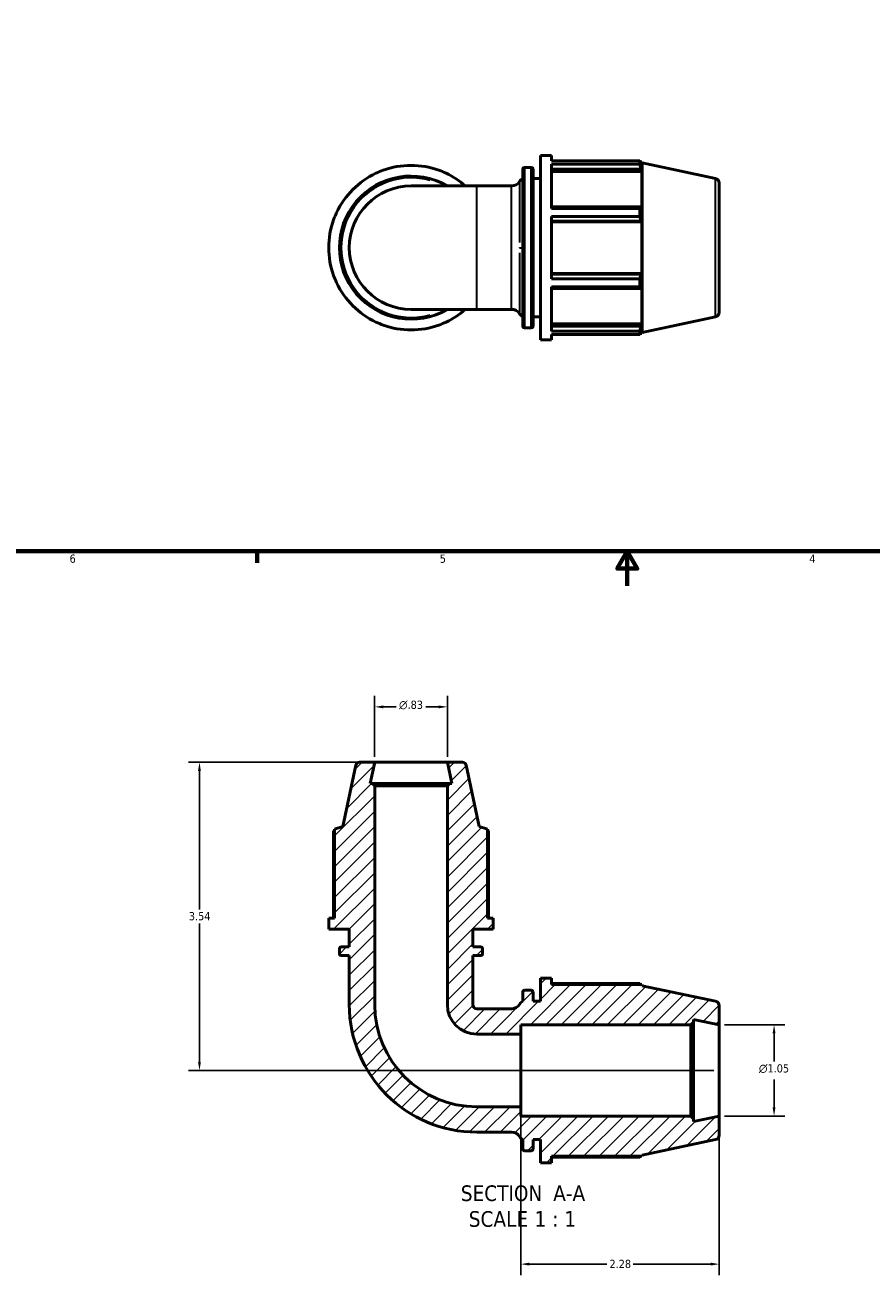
# Model space of a CAD drawing. Header units: inches. Extents: x 0.1 to 36.9, y -7.3 to 21.4.
# Tile 2 of 6: x 10.1 to 19.8, y -7.3 to 7. Entities that reach past the tile are written whole.
import ezdxf

# ---------------------------------------------------------------- set-up
doc = ezdxf.new("R2010")
doc.units = ezdxf.units.IN
doc.header["$MEASUREMENT"] = 0
for name, color, linetype, lineweight in [('Border (ANSI)', 7, 'Continuous', 70), ('Dimension (ANSI)', 7, 'Continuous', 25), ('Hatch (ANSI)', 7, 'Continuous', 18), ('Symbol (ANSI)', 7, 'Continuous', 25), ('Visible (ANSI)', 7, 'Continuous', 50), ('Visible Narrow (ANSI)', 7, 'Continuous', 35)]:
    doc.layers.add(name, color=color, linetype=linetype, lineweight=lineweight)
doc.styles.add('Label Text (ANSI)', font='tahoma.ttf')
doc.styles.add('Note Text (ANSI)', font='tahoma.ttf')
doc.dimstyles.new('Default (ANSI)', dxfattribs={"dimtxt": 0.094488, "dimasz": 0.098425, "dimexe": 0.125, "dimexo": 0.0625, "dimgap": 0.031496, "dimtad": 0, "dimtih": 1, "dimtoh": 1, "dimrnd": 1e-08, "dimzin": 4, "dimdsep": 46, "dimtxsty": 'Note Text (ANSI)', "dimcen": 0.09, "dimdle": 0.393701, "dimclrd": 256, "dimclre": 256, "dimclrt": 5, "dimadec": 0, "dimazin": 1, "dimtfac": 1, "dimtofl": 0, "dimtmove": 0, "dimatfit": 3, "dimfxl": 1, "dimtolj": 1, "dimtzin": 4, "dimlwd": -1, "dimlwe": -1, "dimarcsym": 0})

# ---------------------------------------------------------------- blocks, each defined once
blk = doc.blocks.new('Borders Default Border')
at = {"layer": 'Border (ANSI)'}
blk.add_line((12.75, 1), (12.75, 0.866), dxfattribs=at)
at = {"layer": 'Border (ANSI)', "flags": 128}
for points in [[(0.5, 1), (0.5, 21), (33.5, 21), (33.5, 1), (0.5, 1)], [(17, 0.6), (17, 1), (16.885, 0.8), (17.115, 0.8), (17, 1)]]:
    blk.add_lwpolyline(points, dxfattribs=at)
at = {"layer": 'Border (ANSI)', "color": 5, "true_color": 0x0000ff, "char_height": 0.0945, "attachment_point": 7, "style": 'Note Text (ANSI)'}
for s, insert in [('6', (10.595, 0.864)), ('5', (14.847, 0.864)), ('4', (19.092, 0.866))]:
    blk.add_mtext(s, dxfattribs=dict(at, insert=insert))
blk = doc.blocks.new('*D7')
at = {"layer": 'Defpoints', "color": 0, "transparency": 16777216}
for p in [(15.777, -5.383), (18.057, -5.489), (18.057, -7.19)]:
    blk.add_point(p, dxfattribs=at)
at = {"layer": 'Dimension (ANSI)', "transparency": 16777216}
for p, q in [((15.777, -5.445), (15.777, -7.315)), ((18.057, -5.551), (18.057, -7.315)), ((15.875, -7.19), (16.765, -7.19)), ((17.958, -7.19), (17.069, -7.19))]:
    blk.add_line(p, q, dxfattribs=at)
for points in [[(15.875, -7.173), (15.875, -7.206), (15.777, -7.19)], [(17.958, -7.173), (17.958, -7.206), (18.057, -7.19)]]:
    blk.add_solid(points, dxfattribs=at)
at = {"layer": 'Dimension (ANSI)', "color": 5, "transparency": 16777216, "insert": (16.796, -7.14), "char_height": 0.0945, "attachment_point": 1, "style": 'Note Text (ANSI)'}
blk.add_mtext('\\A1;2.28', dxfattribs=at)
blk = doc.blocks.new('*D8')
at = {"layer": 'Defpoints', "color": 0, "transparency": 16777216}
for p in [(14.099, -1.425), (12.087, -4.965), (18.057, -4.965)]:
    blk.add_point(p, dxfattribs=at)
at = {"layer": 'Dimension (ANSI)', "transparency": 16777216}
for p, q in [((14.037, -1.425), (11.962, -1.425)), ((12.087, -1.524), (12.087, -3.115)), ((12.087, -4.867), (12.087, -3.276)), ((17.994, -4.965), (11.962, -4.965))]:
    blk.add_line(p, q, dxfattribs=at)
for points in [[(12.07, -1.524), (12.103, -1.524), (12.087, -1.425)], [(12.07, -4.867), (12.103, -4.867), (12.087, -4.965)]]:
    blk.add_solid(points, dxfattribs=at)
at = {"layer": 'Dimension (ANSI)', "color": 5, "transparency": 16777216, "insert": (11.965, -3.146), "char_height": 0.0945, "attachment_point": 1, "style": 'Note Text (ANSI)'}
blk.add_mtext('\\A1;3.54', dxfattribs=at)
blk = doc.blocks.new('*D9')
at = {"layer": 'Defpoints', "color": 0, "transparency": 16777216}
for p in [(14.934, -0.789), (14.099, -1.425), (14.934, -1.425)]:
    blk.add_point(p, dxfattribs=at)
at = {"layer": 'Dimension (ANSI)', "transparency": 16777216}
for p, q in [((14.099, -1.363), (14.099, -0.664)), ((14.934, -1.363), (14.934, -0.664)), ((14.198, -0.789), (14.347, -0.789)), ((14.836, -0.789), (14.686, -0.789))]:
    blk.add_line(p, q, dxfattribs=at)
for points in [[(14.198, -0.773), (14.198, -0.806), (14.099, -0.789)], [(14.836, -0.773), (14.836, -0.806), (14.934, -0.789)]]:
    blk.add_solid(points, dxfattribs=at)
at = {"layer": 'Dimension (ANSI)', "color": 5, "transparency": 16777216, "insert": (14.379, -0.718), "char_height": 0.09449, "attachment_point": 1, "style": 'Note Text (ANSI)'}
blk.add_mtext('\\A1;{\\fAIGDT|b0|i0;\\H0.0945;\\ln}\\fTahoma|b0|i0;\\H0.0945;.83', dxfattribs=at)
blk = doc.blocks.new('*D10')
at = {"layer": 'Defpoints', "color": 0, "transparency": 16777216}
for p in [(18.057, -4.442), (18.057, -5.489), (18.687, -5.489)]:
    blk.add_point(p, dxfattribs=at)
at = {"layer": 'Dimension (ANSI)', "transparency": 16777216}
for p, q in [((18.119, -4.442), (18.812, -4.442)), ((18.687, -4.54), (18.687, -4.863)), ((18.687, -5.39), (18.687, -5.068)), ((18.119, -5.489), (18.812, -5.489))]:
    blk.add_line(p, q, dxfattribs=at)
for points in [[(18.67, -4.54), (18.703, -4.54), (18.687, -4.442)], [(18.67, -5.39), (18.703, -5.39), (18.687, -5.489)]]:
    blk.add_solid(points, dxfattribs=at)
at = {"layer": 'Dimension (ANSI)', "color": 5, "transparency": 16777216, "insert": (18.513, -4.894), "char_height": 0.09449, "attachment_point": 1, "style": 'Note Text (ANSI)'}
blk.add_mtext('\\A1;{\\fAIGDT|b0|i0;\\H0.0945;\\ln}\\fTahoma|b0|i0;\\H0.0945;1.05', dxfattribs=at)

msp = doc.modelspace()

# ---------------------------------------------------------------- hatches: boundary and pattern name
at = {"layer": 'Hatch (ANSI)'}
h = msp.add_hatch(dxfattribs=at)
h.set_pattern_fill('ANSI31', color=256, style=0)
edge = h.paths.add_edge_path()
edge.add_ellipse((18.0044, -5.7083), major_axis=(0.0512, 0.0109), ratio=1, start_angle=270, end_angle=348)
edge.add_line((18.0567, -5.7083), (18.0567, -5.4888))
edge.add_line((18.0567, -5.4888), (17.7617, -5.5516))
edge.add_line((17.7617, -5.5516), (17.7617, -5.5203))
edge.add_line((17.7617, -5.5203), (17.7303, -5.4888))
edge.add_line((17.7303, -5.4888), (15.7767, -5.4888))
edge.add_line((15.7767, -5.4888), (15.7767, -5.3825))
edge.add_line((15.7767, -5.3825), (15.2727, -5.3825))
edge.add_ellipse((15.2727, -4.2092), major_axis=(-1.1733, 0), ratio=1, start_angle=0, end_angle=90, ccw=False)
edge.add_line((14.0994, -4.2092), (14.0994, -1.6961))
edge.add_line((14.0994, -1.6961), (14.0744, -1.6711))
edge.add_line((14.0744, -1.6711), (14.0472, -1.6711))
edge.add_line((14.0472, -1.6711), (14.0994, -1.4252))
edge.add_line((14.0994, -1.4252), (13.9245, -1.4252))
edge.add_ellipse((13.9245, -1.467), major_axis=(-0.0417, 0), ratio=1, start_angle=270, end_angle=348)
edge.add_line((13.8837, -1.4583), (13.734, -2.1627))
edge.add_line((13.734, -2.1627), (13.6379, -2.194))
edge.add_line((13.6379, -2.194), (13.6379, -3.2167))
edge.add_line((13.6379, -3.2167), (13.5719, -3.2167))
edge.add_line((13.5719, -3.2167), (13.5719, -3.3427))
edge.add_line((13.5719, -3.3427), (13.808, -3.3427))
edge.add_line((13.808, -3.3427), (13.808, -3.5472))
edge.add_line((13.808, -3.5472), (13.7155, -3.5472))
edge.add_ellipse((13.7155, -3.5682), major_axis=(-0.0209, 0), ratio=1, start_angle=270, end_angle=360)
edge.add_line((13.6946, -3.5682), (13.6946, -3.6246))
edge.add_ellipse((13.7155, -3.6246), major_axis=(0, -0.0209), ratio=1, start_angle=270, end_angle=360)
edge.add_line((13.7155, -3.6456), (13.808, -3.6456))
edge.add_line((13.808, -3.6456), (13.808, -4.2092))
edge.add_ellipse((15.2727, -4.2092), major_axis=(0, -1.4647), ratio=1, start_angle=270, end_angle=360)
edge.add_line((15.2727, -5.674), (15.6726, -5.674))
edge.add_ellipse((15.6726, -5.78), major_axis=(0.106, 0), ratio=1, start_angle=31.87808, end_angle=90, ccw=False)
edge.add_spline(control_points=[(15.7626, -5.724), (15.7673, -5.7315), (15.7728, -5.7384), (15.7856, -5.7506), (15.7927, -5.7559), (15.8003, -5.7602)], knot_values=[-0.134426, -0.134426, -0.134426, -0.134426, -0.067213, -0.067213, 0, 0, 0, 0], degree=3, periodic=0)
edge.add_line((15.8003, -5.7602), (15.8003, -5.8665))
edge.add_ellipse((15.8213, -5.8665), major_axis=(0, -0.0209), ratio=1, start_angle=270, end_angle=360)
edge.add_line((15.8213, -5.8874), (15.8974, -5.8874))
edge.add_ellipse((15.8974, -5.8665), major_axis=(0.0209, 0), ratio=1, start_angle=270, end_angle=360)
edge.add_line((15.9183, -5.8665), (15.9183, -5.7602))
edge.add_line((15.9183, -5.7602), (16.0035, -5.7602))
edge.add_line((16.0035, -5.7602), (16.0035, -6.0252))
edge.add_line((16.0035, -6.0252), (16.1295, -6.0252))
edge.add_line((16.1295, -6.0252), (16.1295, -5.951))
edge.add_line((16.1295, -5.951), (17.1678, -5.951))
edge.add_line((17.1678, -5.951), (17.1717, -5.9388))
edge.add_line((17.1717, -5.9388), (18.0153, -5.7595))
edge = h.paths.add_edge_path()
edge.add_ellipse((18.0044, -4.2222), major_axis=(0, 0.0524), ratio=1, start_angle=270, end_angle=348)
edge.add_line((18.0153, -4.171), (17.1717, -3.9917))
edge.add_line((17.1717, -3.9917), (17.1678, -3.9794))
edge.add_line((17.1678, -3.9794), (16.1295, -3.9794))
edge.add_line((16.1295, -3.9794), (16.1295, -3.9052))
edge.add_line((16.1295, -3.9052), (16.0035, -3.9052))
edge.add_line((16.0035, -3.9052), (16.0035, -4.1702))
edge.add_line((16.0035, -4.1702), (15.9183, -4.1702))
edge.add_line((15.9183, -4.1702), (15.9183, -4.064))
edge.add_ellipse((15.8974, -4.064), major_axis=(0, 0.0209), ratio=1, start_angle=270, end_angle=360)
edge.add_line((15.8974, -4.043), (15.8213, -4.043))
edge.add_ellipse((15.8213, -4.064), major_axis=(-0.0209, 0), ratio=1, start_angle=270, end_angle=360)
edge.add_line((15.8003, -4.064), (15.8003, -4.1702))
edge.add_spline(control_points=[(15.8003, -4.1702), (15.7927, -4.1746), (15.7856, -4.1799), (15.7728, -4.1921), (15.7673, -4.199), (15.7626, -4.2065)], knot_values=[-0.134426, -0.134426, -0.134426, -0.134426, -0.067213, -0.067213, 0, 0, 0, 0], degree=3, periodic=0)
edge.add_ellipse((15.6726, -4.1505), major_axis=(-0.056, -0.09), ratio=1, start_angle=31.87808, end_angle=90, ccw=False)
edge.add_line((15.6726, -4.2565), (15.2727, -4.2565))
edge.add_ellipse((15.2727, -4.2092), major_axis=(-0.0472, 0), ratio=1, start_angle=0, end_angle=90, ccw=False)
edge.add_line((15.2255, -4.2092), (15.2255, -3.6456))
edge.add_line((15.2255, -3.6456), (15.3179, -3.6456))
edge.add_ellipse((15.3179, -3.6246), major_axis=(0.0209, 0), ratio=1, start_angle=270, end_angle=360)
edge.add_line((15.3389, -3.6246), (15.3389, -3.5682))
edge.add_ellipse((15.3179, -3.5682), major_axis=(0, 0.0209), ratio=1, start_angle=270, end_angle=360)
edge.add_line((15.3179, -3.5472), (15.2255, -3.5472))
edge.add_line((15.2255, -3.5472), (15.2255, -3.3427))
edge.add_line((15.2255, -3.3427), (15.4616, -3.3427))
edge.add_line((15.4616, -3.3427), (15.4616, -3.2167))
edge.add_line((15.4616, -3.2167), (15.3956, -3.2167))
edge.add_line((15.3956, -3.2167), (15.3956, -2.194))
edge.add_line((15.3956, -2.194), (15.2995, -2.1627))
edge.add_line((15.2995, -2.1627), (15.1497, -1.4583))
edge.add_ellipse((15.1089, -1.467), major_axis=(-0.0087, 0.0408), ratio=1, start_angle=270, end_angle=348)
edge.add_line((15.1089, -1.4252), (14.9341, -1.4252))
edge.add_line((14.9341, -1.4252), (14.9863, -1.6711))
edge.add_line((14.9863, -1.6711), (14.9591, -1.6711))
edge.add_line((14.9591, -1.6711), (14.9341, -1.6961))
edge.add_line((14.9341, -1.6961), (14.9341, -4.2092))
edge.add_ellipse((15.2727, -4.2092), major_axis=(0, -0.3387), ratio=1, start_angle=270, end_angle=360)
edge.add_line((15.2727, -4.5479), (15.7767, -4.5479))
edge.add_line((15.7767, -4.5479), (15.7767, -4.4416))
edge.add_line((15.7767, -4.4416), (17.7303, -4.4416))
edge.add_line((17.7303, -4.4416), (17.7617, -4.4102))
edge.add_line((17.7617, -4.4102), (17.7617, -4.3789))
edge.add_line((17.7617, -4.3789), (18.0567, -4.4416))
edge.add_line((18.0567, -4.4416), (18.0567, -4.2222))

# ---------------------------------------------------------------- linework, layer by layer
at = {"layer": 'Visible (ANSI)'}
for p, q in [((16.0035, 3.4253), (16.0035, 5.5453)), ((16.0035, 5.5453), (16.1295, 5.5453)), ((16.1295, 5.4827), (16.1295, 5.5453)), ((16.1295, 5.4827), (17.1436, 5.4827)), ((17.1436, 5.4444), (17.1436, 5.4827)), ((17.1496, 5.4711), (17.1678, 5.4711)), ((17.1678, 5.4255), (17.1574, 5.4558)), ((17.1678, 5.4255), (17.1678, 5.4711)), ((17.1717, 5.4589), (17.1678, 5.4711)), ((17.1717, 3.5118), (17.1717, 5.4589)), ((18.0153, 5.2796), (17.1717, 5.4589)), ((14.1142, 5.3402), (14.1143, 5.3403)), ((14.1968, 5.3745), (14.1969, 5.3744)), ((14.8366, 5.3744), (14.8367, 5.3745)), ((14.9192, 5.3403), (14.9193, 5.3402)), ((15.8003, 3.5841), (15.8003, 5.3866)), ((15.8213, 5.4075), (15.8974, 5.4075)), ((15.9183, 5.3866), (15.9183, 3.5841)), ((16.1295, 4.9368), (16.1295, 5.4444)), ((17.1436, 5.4444), (16.1295, 5.4444)), ((16.1295, 5.3879), (17.1574, 5.3879)), ((16.1295, 5.3597), (17.1678, 5.3597)), ((17.1574, 5.3879), (17.1678, 5.3597)), ((17.1678, 4.9405), (17.1678, 5.3597)), ((15.2727, 5.1941), (14.5167, 5.1941)), ((15.2727, 5.1941), (15.6726, 5.1941)), ((15.9183, 5.2803), (16.0035, 5.2803)), ((18.0567, 5.2283), (18.0567, 3.7423)), ((13.6617, 4.8878), (13.6619, 4.8878)), ((17.1574, 4.9552), (16.1295, 4.9552)), ((16.1295, 4.9368), (17.1436, 4.9368)), ((17.1436, 4.8442), (17.1436, 4.9368)), ((17.1678, 4.9405), (17.1574, 4.9552)), ((13.6276, 4.8052), (13.6276, 4.8053)), ((16.1295, 4.1264), (16.1295, 4.8442)), ((17.1436, 4.8442), (16.1295, 4.8442)), ((16.1295, 4.7913), (17.1574, 4.7913)), ((16.1295, 4.7818), (17.1678, 4.7818)), ((17.1574, 4.7913), (17.1678, 4.7818)), ((17.1678, 4.1889), (17.1678, 4.7818)), ((13.6276, 4.1653), (13.6276, 4.1655)), ((16.1295, 4.1889), (17.1678, 4.1889)), ((17.1574, 4.1793), (16.1295, 4.1793)), ((17.1678, 4.1889), (17.1574, 4.1793)), ((13.6619, 4.0828), (13.6617, 4.0828)), ((16.1295, 4.1264), (17.1436, 4.1264)), ((16.1295, 3.5263), (16.1295, 4.0339)), ((17.1436, 4.0339), (16.1295, 4.0339)), ((17.1436, 4.0339), (17.1436, 4.1264)), ((17.1574, 4.0154), (17.1678, 4.0301)), ((17.1678, 3.6109), (17.1678, 4.0301)), ((16.1295, 4.0154), (17.1574, 4.0154)), ((14.5167, 3.7766), (15.2727, 3.7766)), ((15.2727, 3.7766), (15.6726, 3.7766)), ((14.1143, 3.6303), (14.1142, 3.6305)), ((14.1969, 3.5962), (14.1968, 3.5961)), ((14.8367, 3.5961), (14.8366, 3.5962)), ((14.9193, 3.6305), (14.9192, 3.6303)), ((15.9183, 3.6903), (16.0035, 3.6903)), ((16.1295, 3.6109), (17.1678, 3.6109)), ((17.1678, 3.6109), (17.1574, 3.5827)), ((18.0153, 3.6911), (17.1717, 3.5118)), ((15.8213, 3.5631), (15.8974, 3.5631)), ((17.1574, 3.5827), (16.1295, 3.5827)), ((16.1295, 3.5263), (17.1436, 3.5263)), ((16.1295, 3.4253), (16.1295, 3.4879)), ((17.1436, 3.4879), (16.1295, 3.4879)), ((17.1436, 3.4879), (17.1436, 3.5263)), ((17.1496, 3.4995), (17.1678, 3.4995)), ((17.1574, 3.5148), (17.1678, 3.5451)), ((17.1678, 3.4995), (17.1678, 3.5451)), ((17.1717, 3.5118), (17.1678, 3.4995)), ((16.0035, 3.4253), (16.1295, 3.4253)), ((14.0994, -1.4252), (13.9245, -1.4252)), ((14.0472, -1.6711), (14.0994, -1.4252)), ((14.9341, -1.4252), (14.0994, -1.4252)), ((15.1089, -1.4252), (14.9341, -1.4252)), ((14.9341, -1.4252), (14.9863, -1.6711)), ((13.8837, -1.4583), (13.734, -2.1627)), ((15.2995, -2.1627), (15.1497, -1.4583)), ((14.0744, -1.6711), (14.0472, -1.6711)), ((14.0994, -1.6961), (14.0744, -1.6711)), ((14.9591, -1.6711), (14.0744, -1.6711)), ((14.0994, -4.2092), (14.0994, -1.6961)), ((14.0994, -1.6961), (14.9341, -1.6961)), ((14.9591, -1.6711), (14.9341, -1.6961)), ((14.9341, -1.6961), (14.9341, -4.2092)), ((14.9863, -1.6711), (14.9591, -1.6711)), ((13.6276, -2.2154), (13.6276, -3.2167)), ((13.734, -2.1627), (13.6379, -2.194)), ((13.6379, -2.194), (13.6379, -3.2167)), ((15.3956, -2.194), (15.2995, -2.1627)), ((15.3956, -3.2167), (15.3956, -2.194)), ((15.4059, -3.2167), (15.4059, -2.2154)), ((13.6379, -3.2167), (13.5719, -3.2167)), ((13.5719, -3.2167), (13.5719, -3.3427)), ((15.4616, -3.2167), (15.3956, -3.2167)), ((15.4616, -3.3427), (15.4616, -3.2167)), ((13.5719, -3.3427), (13.808, -3.3427)), ((13.808, -3.3427), (13.808, -3.5472)), ((15.2255, -3.5472), (15.2255, -3.3427)), ((15.2255, -3.3427), (15.4616, -3.3427)), ((13.6946, -3.5682), (13.6946, -3.6246)), ((13.808, -3.5472), (13.7155, -3.5472)), ((15.3179, -3.5472), (15.2255, -3.5472)), ((15.3389, -3.6246), (15.3389, -3.5682)), ((13.7155, -3.6456), (13.808, -3.6456)), ((13.808, -3.6456), (13.808, -4.2092)), ((15.2255, -4.2092), (15.2255, -3.6456)), ((15.2255, -3.6456), (15.3179, -3.6456)), ((16.1295, -3.9052), (16.0035, -3.9052)), ((16.0035, -3.9052), (16.0035, -4.1702)), ((16.1295, -3.9794), (16.1295, -3.9052)), ((17.1436, -3.9678), (16.1295, -3.9678)), ((17.1678, -3.9794), (16.1295, -3.9794)), ((17.1717, -3.9917), (17.1678, -3.9794)), ((18.0153, -4.171), (17.1717, -3.9917)), ((15.8003, -4.064), (15.8003, -4.1702)), ((15.8974, -4.043), (15.8213, -4.043)), ((15.9183, -4.1702), (15.9183, -4.064)), ((15.6726, -4.2565), (15.2727, -4.2565)), ((16.0035, -4.1702), (15.9183, -4.1702)), ((18.0567, -4.4416), (18.0567, -4.2222)), ((15.7767, -4.5479), (15.7767, -4.4416)), ((15.7767, -4.4416), (17.7303, -4.4416)), ((17.7303, -4.4416), (17.7617, -4.4102)), ((17.7303, -4.4416), (17.7303, -5.4888)), ((17.7617, -4.4102), (17.7617, -4.3789)), ((17.7617, -4.3789), (18.0567, -4.4416)), ((17.7617, -5.5203), (17.7617, -4.4102)), ((18.0567, -5.4888), (18.0567, -4.4416)), ((15.2727, -4.5479), (15.7767, -4.5479)), ((15.7767, -4.5479), (15.7767, -5.3825)), ((15.7767, -5.3825), (15.2727, -5.3825)), ((15.7767, -5.4888), (15.7767, -5.3825)), ((17.7303, -5.4888), (15.7767, -5.4888)), ((17.7617, -5.5203), (17.7303, -5.4888)), ((18.0567, -5.4888), (17.7617, -5.5516)), ((17.7617, -5.5516), (17.7617, -5.5203)), ((18.0567, -5.7083), (18.0567, -5.4888)), ((15.2727, -5.674), (15.6726, -5.674)), ((15.8003, -5.7602), (15.8003, -5.8665)), ((15.9183, -5.8665), (15.9183, -5.7602)), ((15.9183, -5.7602), (16.0035, -5.7602)), ((16.0035, -5.7602), (16.0035, -6.0252)), ((17.1717, -5.9388), (18.0153, -5.7595)), ((15.8213, -5.8874), (15.8974, -5.8874)), ((16.0035, -6.0252), (16.1295, -6.0252)), ((16.1295, -6.0252), (16.1295, -5.951)), ((16.1295, -5.951), (17.1678, -5.951)), ((16.1295, -5.9626), (17.1436, -5.9626)), ((17.1678, -5.951), (17.1717, -5.9388))]:
    msp.add_line(p, q, dxfattribs=at)
for centre, radius, start, end in [((14.5167, 4.4853), 0.9449, 115.21476, 154.78524), ((14.5167, 4.4853), 0.945, 109.79198, 115.20802), ((14.5167, 4.4853), 0.9449, 70.21476, 109.78524), ((14.5167, 4.4853), 0.945, 64.79198, 70.20802), ((14.5167, 4.4853), 0.9449, 48.5985, 64.78524), ((15.8213, 5.3866), 0.0209, 90, 180), ((15.8974, 5.3866), 0.0209, 0, 90), ((14.5167, 4.4853), 0.8222, 59.54969, 300.45031), ((14.5167, 4.4853), 0.7088, 90, 270), ((15.6726, 5.3001), 0.106, 270, 328.12192), ((15.8526, 5.1881), 0.106, 119.55225, 148.12192), ((18.0044, 5.2283), 0.0524, 0, 78), ((14.5167, 4.4853), 0.945, 154.79198, 160.20802), ((14.5167, 4.4853), 0.9449, 160.21476, 199.78524), ((14.5167, 4.4853), 0.945, 199.79198, 205.20802), ((14.5167, 4.4853), 0.9449, 205.21476, 244.78524), ((14.5167, 4.4853), 0.9449, 295.21476, 311.4015), ((15.6726, 3.6706), 0.106, 31.87808, 90), ((18.0044, 3.7423), 0.0524, 282, 0), ((14.5167, 4.4853), 0.945, 244.79198, 250.20802), ((14.5167, 4.4853), 0.9449, 250.21476, 289.78524), ((14.5167, 4.4853), 0.945, 289.79198, 295.20802), ((15.8526, 3.7825), 0.106, 211.87808, 240.44775), ((15.8213, 3.5841), 0.0209, 180, 270), ((15.8974, 3.5841), 0.0209, 270, 0), ((13.9245, -1.467), 0.0417, 90, 168), ((15.1089, -1.467), 0.0417, 12, 90), ((13.7155, -3.5682), 0.0209, 90, 180), ((15.3179, -3.5682), 0.0209, 0, 90), ((13.7155, -3.6246), 0.0209, 180, 270), ((15.3179, -3.6246), 0.0209, 270, 0), ((15.8213, -4.064), 0.0209, 90, 180), ((15.8974, -4.064), 0.0209, 0, 90), ((15.2727, -4.2092), 1.4647, 180, 270), ((15.2727, -4.2092), 1.1733, 180, 270), ((15.2727, -4.2092), 0.3387, 180, 270), ((15.2727, -4.2092), 0.0472, 180, 270), ((15.6726, -4.1505), 0.106, 270, 328.12192), ((18.0044, -4.2222), 0.0524, 0, 78), ((15.6726, -5.78), 0.106, 31.87808, 90), ((18.0044, -5.7083), 0.0524, 282, 0), ((15.8213, -5.8665), 0.0209, 180, 270), ((15.8974, -5.8665), 0.0209, 270, 0)]:
    msp.add_arc(centre, radius, start, end, dxfattribs=at)
for points, weights in [([(17.1436, 5.4827), (17.1508, 5.469), (17.1574, 5.4558)], [1, 1.00087163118, 1.00092627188]), ([(17.1574, 5.3879), (17.1508, 5.4156), (17.1436, 5.4444)], [1.00092627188, 1.00087163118, 1]), ([(17.1436, 4.9368), (17.1508, 4.9462), (17.1574, 4.9552)], [1, 1.00087163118, 1.00092627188]), ([(17.1574, 4.7913), (17.1508, 4.8172), (17.1436, 4.8442)], [1.00092627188, 1.00087163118, 1]), ([(17.1436, 4.1264), (17.1508, 4.1534), (17.1574, 4.1793)], [1, 1.00087163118, 1.00092627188]), ([(17.1574, 4.0154), (17.1508, 4.0245), (17.1436, 4.0339)], [1.00092627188, 1.00087163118, 1]), ([(17.1436, 3.5263), (17.1508, 3.5551), (17.1574, 3.5827)], [1, 1.00087163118, 1.00092627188]), ([(17.1574, 3.5148), (17.1508, 3.5016), (17.1436, 3.4879)], [1.00092627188, 1.00087163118, 1]), ([(13.6379, -2.2101), (13.6328, -2.2127), (13.6276, -2.2154)], [1.0016151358, 1.00088138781, 1]), ([(15.4059, -2.2154), (15.4007, -2.2127), (15.3956, -2.2101)], [1, 1.00088138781, 1.0016151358]), ([(17.1496, -3.9794), (17.1467, -3.9737), (17.1436, -3.9678)], [1.00059416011, 1.00037114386, 1]), ([(17.1436, -5.9626), (17.1467, -5.9568), (17.1496, -5.951)], [1, 1.00037114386, 1.00059416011])]:
    msp.add_rational_spline(points, weights, degree=2, dxfattribs=at)
for points in [[(15.8003, -4.1702), (15.7927, -4.1746), (15.7856, -4.1799), (15.7728, -4.1921), (15.7673, -4.199), (15.7626, -4.2065)], [(15.7626, -5.724), (15.7673, -5.7315), (15.7728, -5.7384), (15.7856, -5.7506), (15.7927, -5.7559), (15.8003, -5.7602)]]:
    msp.add_open_spline(points, degree=3, knots=[-0.13442604, -0.13442604, -0.13442604, -0.13442604, -0.06721302, -0.06721302, 0, 0, 0, 0], dxfattribs=at)
at = {"layer": 'Visible Narrow (ANSI)'}
for p, q in [((15.8213, 5.3962), (15.8213, 3.5745)), ((15.8974, 3.5745), (15.8974, 5.3962)), ((15.2727, 3.7853), (15.2727, 5.1853)), ((15.6726, 3.7853), (15.6726, 5.1853)), ((15.7626, 5.2417), (15.7626, 4.5447)), ((18.0153, 3.7008), (18.0153, 5.2698)), ((15.7626, 4.4853), (15.7626, 4.4847)), ((15.7626, 4.4254), (15.7626, 3.729))]:
    msp.add_line(p, q, dxfattribs=at)
msp.add_arc((14.5167, 4.4853), 0.8012, 73.98265, 286.01735, dxfattribs=at)
msp.add_ellipse((15.8526, 4.4847), major_axis=(-0.106, 0), ratio=0.0008099, start_param=0.5813092, end_param=1.0300805, dxfattribs=at)

# ---------------------------------------------------------------- block references
msp.add_blockref('Borders Default Border', (0, 0))

# ---------------------------------------------------------------- texts
at = {"layer": 'Symbol (ANSI)', "char_height": 0.18, "attachment_point": 7, "style": 'Label Text (ANSI)'}
for s, insert in [('SECTION', (15.0889, -6.4687)), (' A-A', (16.0824, -6.4649)), ('SCALE', (15.1802, -6.7645)), (' 1 : 1', (15.868, -6.7613))]:
    msp.add_mtext(s, dxfattribs=dict(at, insert=insert))

# ---------------------------------------------------------------- dimensions: what is measured, and where the dimension line sits
at = {"layer": 'Dimension (ANSI)'}
for base, p1, p2, angle, override, picture, middle in [((14.9341, -0.7895), (14.0994, -1.4252), (14.9341, -1.4252), 180, {"dimgap": 0.031496, "dimtih": 0, "dimtoh": 0, "dimdec": 2, "dimtol": 0, "dimlim": 0, "dimtp": 0, "dimtm": 0, "dimtdec": 2, "dimatfit": 1}, '*D9', (14.5167, -0.7895)), ((18.6867, -5.4888), (18.0567, -4.4416), (18.0567, -5.4888), 90, {"dimgap": 0.031496, "dimdec": 2, "dimtol": 0, "dimlim": 0, "dimtp": 0, "dimtm": 0, "dimtdec": 2, "dimatfit": 1}, '*D10', (18.6867, -4.9652))]:
    dim = msp.add_linear_dim(base=base, p1=p1, p2=p2, angle=angle, text='{\\fAIGDT|b0|i0;\\H0.0945;\\ln}\\fTahoma|b0|i0;\\H0.0945;<>', dimstyle='Default (ANSI)', override=override, dxfattribs=at)
    dim.commit()
    dim.dimension.update_dxf_attribs({"geometry": picture, "text_midpoint": middle, "dimtype": 160})
dim = msp.add_linear_dim(base=(12.0868, -4.9652), p1=(14.0994, -1.4252), p2=(18.0567, -4.9652), angle=90, dimstyle='Default (ANSI)', override={"dimgap": 0.031496, "dimdec": 2, "dimtol": 0, "dimlim": 0, "dimtp": 0, "dimtm": 0, "dimtdec": 2, "dimatfit": 1}, dxfattribs=at)
dim.commit()
dim.dimension.update_dxf_attribs({"geometry": '*D8', "text_midpoint": (12.0868, -3.1952), "dimtype": 160})
dim = msp.add_linear_dim(base=(18.0567, -7.1897), p1=(15.7767, -5.3825), p2=(18.0567, -5.4888), dimstyle='Default (ANSI)', override={"dimgap": 0.031496, "dimtih": 0, "dimtoh": 0, "dimdec": 2, "dimtol": 0, "dimlim": 0, "dimtp": 0, "dimtm": 0, "dimtdec": 2, "dimatfit": 1}, dxfattribs=at)
dim.commit()
dim.dimension.update_dxf_attribs({"geometry": '*D7', "text_midpoint": (16.9167, -7.1897), "dimtype": 160})

doc.saveas('drawing.dxf')
